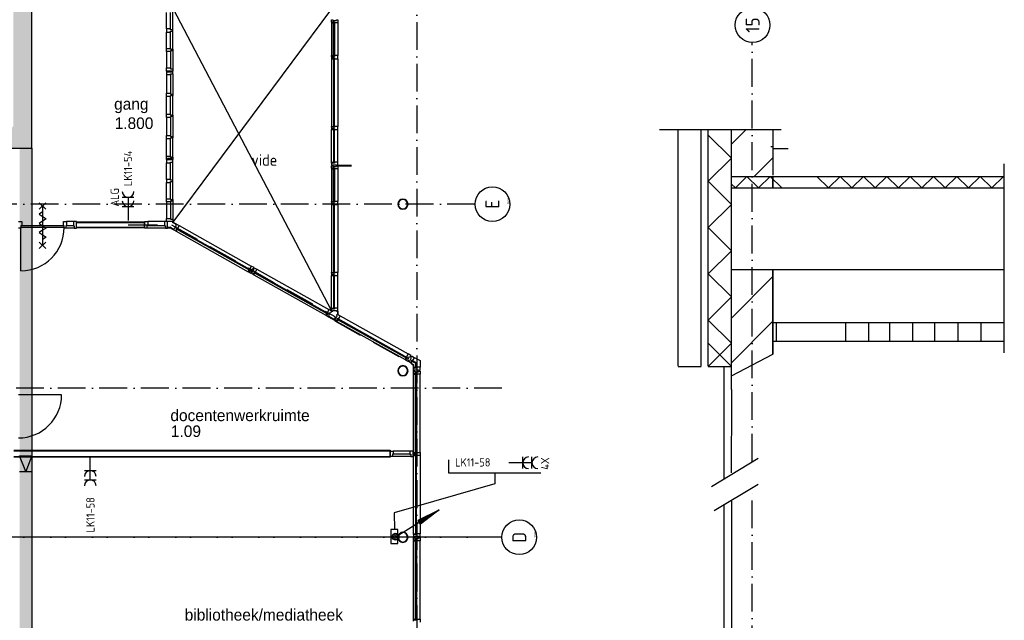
# Model space of a CAD drawing. Header units: millimetres. Extents: x 84333 to 241285, y -2244 to 84291.
# Tile 54 of 74: x 181735 to 203015, y 25382 to 38363. Entities that reach past the tile are written whole.
import ezdxf
from ezdxf.enums import TextEntityAlignment as Align

# ---------------------------------------------------------------- set-up
doc = ezdxf.new("R2010")
doc.units = ezdxf.units.MM
doc.header["$LTSCALE"] = 100
doc.linetypes.add('DASHDOT', pattern=[9, 6, -1.5, 0, -1.5])
doc.linetypes.add('HIDDEN', pattern=[9.525, 6.35, -3.175])
doc.layers.get('0').update_dxf_attribs({"linetype": 'CONTINUOUS'})
for name, color, linetype in [('AFDELING', 4, 'CONTINUOUS'), ('AL$1----_TEKST', 7, 'CONTINUOUS'), ('AL$2----_STEMPEL', 7, 'CONTINUOUS'), ('AL$7----_STRAMIEN', 1, 'DASHDOT'), ('AL22----_BINNENWAND', 7, 'CONTINUOUS'), ('AL23----_VLOEREN', 4, 'CONTINUOUS'), ('AL28----_KONSTRUKTIE', 3, 'CONTINUOUS'), ('AL31----_BUITENKOZ', 7, 'CONTINUOUS'), ('AL32----_BINNENKOZ', 7, 'CONTINUOUS'), ('AL32----_DRAAIR', 7, 'CONTINUOUS'), ('AL32----_DRAAIRICHTING', 1, 'CONTINUOUS'), ('AL65----_BEVEILIGING', 7, 'CONTINUOUS'), ('ALN-----_BLOCKNAAM', 2, 'CONTINUOUS'), ('ALXA0-CONTOUR', 1, 'CONTINUOUS'), ('ALXOU---_GLAS', 7, 'CONTINUOUS'), ('BL$4----', 7, 'CONTINUOUS'), ('BOUW', 8, 'CONTINUOUS'), ('EA61303-_ARCEER', 1, 'CONTINUOUS'), ('EB62203-_ATTRIB', 2, 'CONTINUOUS'), ('EL6126--_PVR', 3, 'CONTINUOUS'), ('EL61303-_WANDGOOT', 3, 'CONTINUOUS'), ('EL62203-_KRACHT-WCD230', 3, 'CONTINUOUS'), ('EL6441--_DATACOM', 3, 'CONTINUOUS'), ('KABELGGOOT1', 8, 'CONTINUOUS'), ('MV-BINNENWANDEN', 1, 'CONTINUOUS')]:
    doc.layers.add(name, color=color, linetype=linetype)
doc.styles.add('1_8', font='ISO', dxfattribs={"height": 1.8})
doc.styles.add('2_0', font='iso', dxfattribs={"height": 200})
doc.styles.add('BURO-025', font='BUROFONT.shx', dxfattribs={"height": 250})
doc.styles.add('NORATT', font='isocp.shx')
doc.styles.get("Standard").update_dxf_attribs({"font": 'iso.shx'})
doc.styles.add('TECHNIC', font='technic_.ttf')
pattern_1 = [(8e-14, (39793.956, 199192.7), (31.75, 63.5), [0, -63.5])]

# ---------------------------------------------------------------- blocks, each defined once
blk = doc.blocks.new('ES3W2A')
for p, q in [((1.25, 2), (-1.25, 2)), ((1.25, 0), (-1.25, 0)), ((0, 2), (0, -3))]:
    blk.add_line(p, q)
for centre in [(0, 3.25), (0, 1.25)]:
    blk.add_arc(centre, 1.25, 180, 0)
at = {"style": '1_8'}
for tag, flags, p in [('VERMOGEN', 9, (-2.5, 5)), ('GROEP', 8, (0, 5)), ('SCHAK', 8, (2.5, 5)), ('GELIJK', 9, (5, 5)), ('TAL', 8, (2.5, 5)), ('KAST', 9, (7, 5))]:
    blk.add_attdef(tag, text='', height=1.8, rotation=90, dxfattribs=dict(at, flags=flags)).set_placement(p, align=Align.MIDDLE_CENTER)
at = {"style": '1_8', "width": 0.7, "flags": 8}
blk.add_attdef('DOEL', text='', height=1.8, rotation=90, dxfattribs=at).set_placement((-2.5, 5), align=Align.MIDDLE_LEFT)
at = {"style": '1_8', "flags": 9}
blk.add_attdef('M_CODE', text='', height=1.8, dxfattribs=at).set_placement((0, 0), align=Align.MIDDLE_CENTER)
blk = doc.blocks.new('EH100005')
blk.add_lwpolyline([(-1, -0.5), (0, -0.5), (0, 0.5), (-1, 0.5)])
at = {"style": '2_0', "flags": 9}
blk.add_attdef('HULPSTUK', text='', height=0.5, dxfattribs=at).set_placement((0, 0), align=Align.MIDDLE)
blk = doc.blocks.new('ES111201')
at = {"color": 0}
for p, q in [((0.38, 0.65), (5.5, 9.53)), ((0.73, 0.15), (-0.73, 0.15)), ((0.6, 0.45), (-0.6, 0.45)), ((0.73, -0.15), (-0.73, -0.15)), ((0.6, -0.45), (-0.6, -0.45))]:
    blk.add_line(p, q, dxfattribs=at)
for points in [[(2.57, 5.45), (5.5, 9.53), (3.43, 4.95)], [(3.22, 5.07), (4.63, 8.01), (2.78, 5.32)]]:
    blk.add_lwpolyline(points, close=True, dxfattribs=at)
blk.add_circle((0, 0), 0.75, dxfattribs=at)
blk = doc.blocks.new('1010')
at = {"layer": 'AL$7----_STRAMIEN', "color": 7, "linetype": 'Continuous'}
blk.add_circle((0, 750), 750, dxfattribs=at)
at = {"layer": 'AL$7----_STRAMIEN', "color": 3, "linetype": 'Continuous'}
blk.add_attdef('STR-NAAM', text='', height=600, rotation=360, dxfattribs=at).set_placement((0, 750), align=Align.MIDDLE)
at = {"layer": 'ALN-----_BLOCKNAAM', "linetype": 'Continuous'}
blk.add_text('1010', height=100, dxfattribs=at).set_placement((0, 0))
blk = doc.blocks.new('1011')
at = {"layer": 'AL$7----_STRAMIEN', "color": 7, "linetype": 'Continuous'}
blk.add_circle((-750, 0), 750, dxfattribs=at)
at = {"layer": 'AL$7----_STRAMIEN', "color": 3, "linetype": 'Continuous'}
blk.add_attdef('STR-NAAM', text='', height=600, rotation=360, dxfattribs=at).set_placement((-750, 0), align=Align.MIDDLE)
at = {"layer": 'ALN-----_BLOCKNAAM', "linetype": 'Continuous'}
blk.add_text('1011', height=100, dxfattribs=at).set_placement((0, 0))
blk = doc.blocks.new('A$C13e6995e')
at = {"layer": 'KABELGGOOT1'}
h = blk.add_hatch(dxfattribs=at)
h.set_pattern_fill('DOTS', color=256, scale=40, style=0)
h.set_pattern_definition(pattern_1)
h.paths.add_polyline_path([(97665, 44809), (97740, 44884), (100013, 44884), (100013, 45284), (97739, 45284), (97665, 45359), (97665, 53930), (97739, 54005), (106079, 54005), (106154, 53930), (106154, 49547), (106079, 49472), (104732, 49472), (104732, 49072), (106554, 49072), (106555, 54406), (97265, 54406), (97265, 38306), (97196, 38231), (93788, 38231), (93788, 37831), (97665, 37831)])
h = blk.add_hatch(dxfattribs=at)
h.set_pattern_fill('DOTS', color=256, scale=40, style=0)
h.set_pattern_definition(pattern_1)
h.paths.add_polyline_path([(97665, 37840), (97403, 37840), (97403, 37831), (97665, 37831)])
h = blk.add_hatch(dxfattribs=at)
h.set_pattern_fill('DOTS', color=256, scale=40, style=0)
h.set_pattern_definition(pattern_1)
h.paths.add_polyline_path([(97665, 37824), (97403, 37828), (97403, 18541), (97665, 18541)])
at = {"layer": 'AL$2----_STEMPEL', "color": 8}
for p, q in [((100704, 36246), (100704, 36226)), ((100788, 36180), (100704, 36226)), ((100714, 36246), (100714, 36232)), ((100792, 36188), (100714, 36232)), ((100600, 36121), (100648, 36121)), ((100600, 36111), (100645, 36111)), ((100725, 36067), (100645, 36111)), ((100729, 36076), (100648, 36121)), ((104268, 34305), (104268, 34240)), ((104280, 34305), (104280, 34233)), ((104078, 34187), (104217, 34109)), ((104083, 34198), (104223, 34120))]:
    blk.add_line(p, q, dxfattribs=at)
at = {"layer": 'AL$7----_STRAMIEN', "color": 1}
for p, q in [((105985, 79257), (105985, 9360)), ((113233, 31057), (113233, 40125)), ((107244, 36620), (95405, 36620)), ((107824, 32645), (85885, 32645)), ((113233, 17016), (113233, 30491)), ((107244, 29420), (85885, 29420)), ((107824, 29420), (85885, 29420))]:
    blk.add_line(p, q, dxfattribs=at)
at = {"layer": 'AL22----_BINNENWAND', "color": 8}
for p, q in [((98630, 36236), (100102, 36236)), ((98630, 36111), (98630, 36236)), ((100102, 36236), (100102, 36111)), ((100102, 36111), (98630, 36111)), ((97272, 31301), (105407, 31301)), ((105407, 31301), (105407, 31151)), ((105407, 31151), (97272, 31151))]:
    blk.add_line(p, q, dxfattribs=at)
at = {"layer": 'AL22----_BINNENWAND', "color": 8, "linetype": 'Continuous'}
for p, q in [((98630, 36221), (100102, 36221)), ((98630, 36126), (100102, 36126)), ((97272, 31286), (105407, 31286)), ((97272, 31166), (105407, 31166))]:
    blk.add_line(p, q, dxfattribs=at)
at = {"layer": 'AL23----_VLOEREN', "color": 8}
for p, q in [((104141, 40840), (100714, 36232)), ((100720, 40840), (104141, 34313))]:
    blk.add_line(p, q, dxfattribs=at)
at = {"layer": 'AL28----_KONSTRUKTIE', "color": 8}
for centre, radius, start, end in [((105685, 36620), 110, 0, 180), ((105685, 36620), 110, 180, 0), ((105685, 36620), 102, 0, 180), ((105685, 36620), 102, 180, 0), ((105685, 33020), 110, 0, 180), ((105685, 33020), 110, 180, 0), ((105685, 33020), 102, 0, 180), ((105685, 33020), 102, 180, 0), ((105685, 29420), 110, 0, 180), ((105685, 29420), 110, 180, 0), ((105685, 29420), 102, 0, 180), ((105685, 29420), 102, 180, 0)]:
    blk.add_arc(centre, radius, start, end, dxfattribs=at)
at = {"layer": 'AL31----_BUITENKOZ', "color": 8}
for p, q in [((104141, 40555), (104141, 40605)), ((104141, 40605), (104170, 40605)), ((104179, 40555), (104141, 40555)), ((104141, 40555), (104141, 40538)), ((104208, 40555), (104141, 40555)), ((104141, 40538), (104141, 39832)), ((104141, 40538), (104179, 40538)), ((104170, 40605), (104170, 40591)), ((104170, 40591), (104250, 40591)), ((104179, 40538), (104179, 40555)), ((104208, 40555), (104179, 40555)), ((104179, 40555), (104179, 40538)), ((104179, 40538), (104183, 40538)), ((104183, 40538), (104183, 40551)), ((104183, 40551), (104204, 40551)), ((104204, 40551), (104204, 40538)), ((104204, 40538), (104208, 40538)), ((104208, 40538), (104208, 40555)), ((104208, 40538), (104208, 40555)), ((104280, 40538), (104208, 40538)), ((104250, 40591), (104250, 40605)), ((104250, 40605), (104280, 40605)), ((104280, 40605), (104280, 40538)), ((104280, 40538), (104280, 39832)), ((104141, 39815), (104141, 39832)), ((104141, 39832), (104179, 39832)), ((104141, 39815), (104141, 39782)), ((104208, 39815), (104141, 39815)), ((104179, 39815), (104141, 39815)), ((104179, 39832), (104179, 39815)), ((104179, 39832), (104183, 39832)), ((104179, 39815), (104179, 39832)), ((104208, 39815), (104179, 39815)), ((104183, 39832), (104183, 39819)), ((104183, 39819), (104204, 39819)), ((104204, 39819), (104204, 39832)), ((104204, 39832), (104208, 39832)), ((104280, 39832), (104208, 39832)), ((104208, 39832), (104208, 39815)), ((104208, 39832), (104208, 39815)), ((104280, 39765), (104280, 39832)), ((104141, 39782), (104179, 39782)), ((104179, 39782), (104141, 39782)), ((104141, 39782), (104141, 39765)), ((104141, 39765), (104141, 38300)), ((104141, 39765), (104179, 39765)), ((104179, 39782), (104208, 39782)), ((104179, 39765), (104179, 39782)), ((104208, 39782), (104179, 39782)), ((104179, 39782), (104179, 39765)), ((104179, 39765), (104183, 39765)), ((104183, 39765), (104183, 39778)), ((104183, 39778), (104204, 39778)), ((104204, 39778), (104204, 39765)), ((104204, 39765), (104208, 39765)), ((104208, 39782), (104208, 39765)), ((104208, 39765), (104208, 39782)), ((104208, 39765), (104250, 39765)), ((104250, 39765), (104280, 39765)), ((104280, 39765), (104280, 38300)), ((104141, 38283), (104141, 38300)), ((104141, 38300), (104179, 38300)), ((104141, 38283), (104141, 38250)), ((104208, 38283), (104141, 38283)), ((104179, 38283), (104141, 38283)), ((104141, 38250), (104179, 38250)), ((104179, 38250), (104141, 38250)), ((104141, 38250), (104141, 38233)), ((104141, 37527), (104141, 38233)), ((104141, 38233), (104179, 38233)), ((104179, 38300), (104179, 38283)), ((104179, 38300), (104183, 38300)), ((104179, 38283), (104179, 38300)), ((104208, 38283), (104179, 38283)), ((104179, 38250), (104208, 38250)), ((104179, 38233), (104179, 38250)), ((104208, 38250), (104179, 38250)), ((104179, 38250), (104179, 38233)), ((104179, 38233), (104183, 38233)), ((104183, 38300), (104183, 38287)), ((104183, 38287), (104204, 38287)), ((104183, 38233), (104183, 38246)), ((104183, 38246), (104204, 38246)), ((104204, 38287), (104204, 38300)), ((104204, 38300), (104208, 38300)), ((104204, 38246), (104204, 38233)), ((104204, 38233), (104208, 38233)), ((104280, 38300), (104208, 38300)), ((104208, 38300), (104208, 38283)), ((104208, 38300), (104208, 38283)), ((104208, 38250), (104208, 38233)), ((104208, 38233), (104208, 38250)), ((104208, 38233), (104250, 38233)), ((104250, 38233), (104280, 38233)), ((104280, 38233), (104280, 38300)), ((104280, 37527), (104280, 38233)), ((104141, 37510), (104141, 37527)), ((104141, 37527), (104179, 37527)), ((104179, 37510), (104141, 37510)), ((104208, 37510), (104141, 37510)), ((104141, 37510), (104141, 37460)), ((104141, 37460), (104170, 37460)), ((104170, 37460), (104170, 37474)), ((104170, 37474), (104250, 37474)), ((104179, 37527), (104179, 37510)), ((104179, 37527), (104183, 37527)), ((104179, 37510), (104179, 37527)), ((104208, 37510), (104179, 37510)), ((104183, 37527), (104183, 37514)), ((104183, 37514), (104204, 37514)), ((104204, 37514), (104204, 37527)), ((104204, 37527), (104208, 37527)), ((104208, 37527), (104208, 37510)), ((104280, 37527), (104208, 37527)), ((104208, 37527), (104208, 37510)), ((104250, 37474), (104250, 37460)), ((104250, 37460), (104280, 37460)), ((104280, 37460), (104280, 37527)), ((104141, 37400), (104141, 37450)), ((104141, 37450), (104170, 37450)), ((104179, 37400), (104141, 37400)), ((104141, 37400), (104141, 37383)), ((104208, 37400), (104141, 37400)), ((104141, 37383), (104141, 36677)), ((104141, 37383), (104179, 37383)), ((104170, 37450), (104170, 37436)), ((104170, 37436), (104250, 37436)), ((104179, 37383), (104179, 37400)), ((104208, 37400), (104179, 37400)), ((104179, 37400), (104179, 37383)), ((104179, 37383), (104183, 37383)), ((104183, 37383), (104183, 37396)), ((104183, 37396), (104204, 37396)), ((104204, 37396), (104204, 37383)), ((104204, 37383), (104208, 37383)), ((104208, 37383), (104208, 37400)), ((104208, 37383), (104208, 37400)), ((104280, 37383), (104208, 37383)), ((104250, 37436), (104250, 37450)), ((104250, 37450), (104280, 37450)), ((104280, 37450), (104280, 37383)), ((104280, 37383), (104280, 36677)), ((104141, 36660), (104141, 36677)), ((104141, 36677), (104179, 36677)), ((104141, 36660), (104141, 36627)), ((104208, 36660), (104141, 36660)), ((104179, 36660), (104141, 36660)), ((104141, 36627), (104179, 36627)), ((104179, 36627), (104141, 36627)), ((104141, 36627), (104141, 36610)), ((104141, 36610), (104141, 35145)), ((104141, 36610), (104179, 36610)), ((104179, 36677), (104179, 36660)), ((104179, 36677), (104183, 36677)), ((104179, 36660), (104179, 36677)), ((104208, 36660), (104179, 36660)), ((104179, 36627), (104208, 36627)), ((104179, 36610), (104179, 36627)), ((104208, 36627), (104179, 36627)), ((104179, 36627), (104179, 36610)), ((104179, 36610), (104183, 36610)), ((104183, 36677), (104183, 36664)), ((104183, 36664), (104204, 36664)), ((104183, 36610), (104183, 36623)), ((104183, 36623), (104204, 36623)), ((104204, 36664), (104204, 36677)), ((104204, 36677), (104208, 36677)), ((104204, 36623), (104204, 36610)), ((104204, 36610), (104208, 36610)), ((104280, 36677), (104208, 36677)), ((104208, 36677), (104208, 36660)), ((104208, 36677), (104208, 36660)), ((104208, 36627), (104208, 36610)), ((104208, 36610), (104208, 36627)), ((104208, 36610), (104250, 36610)), ((104250, 36610), (104280, 36610)), ((104280, 36610), (104280, 36677)), ((104280, 36610), (104280, 35145)), ((100778, 36163), (100792, 36188)), ((100792, 36188), (100851, 36156)), ((100725, 36067), (100739, 36093)), ((100768, 36043), (100725, 36067)), ((100739, 36093), (100751, 36086)), ((100751, 36086), (100790, 36156)), ((100801, 36101), (100768, 36043)), ((100787, 36076), (100768, 36043)), ((100768, 36043), (100783, 36034)), ((100790, 36156), (100778, 36163)), ((100783, 36034), (100802, 36067)), ((100783, 36034), (102340, 35161)), ((100801, 36101), (100787, 36076)), ((100802, 36067), (100787, 36076)), ((100787, 36076), (100802, 36067)), ((100792, 36077), (100802, 36096)), ((100792, 36077), (100802, 36096)), ((102372, 35191), (100792, 36077)), ((100804, 36071), (100792, 36077)), ((100816, 36093), (100801, 36101)), ((100816, 36093), (100801, 36101)), ((100802, 36096), (102383, 35210)), ((100802, 36096), (100814, 36089)), ((100802, 36067), (100804, 36071)), ((100814, 36089), (100816, 36093)), ((100851, 36156), (100816, 36093)), ((100851, 36156), (102408, 35282)), ((102340, 35161), (102359, 35194)), ((102355, 35153), (102340, 35161)), ((102388, 35211), (102355, 35153)), ((102374, 35186), (102355, 35153)), ((102355, 35153), (102399, 35128)), ((102359, 35194), (102361, 35198)), ((102359, 35194), (102374, 35186)), ((102374, 35186), (102359, 35194)), ((102361, 35198), (102372, 35191)), ((102371, 35216), (102373, 35219)), ((102383, 35210), (102371, 35216)), ((102383, 35210), (102372, 35191)), ((102372, 35191), (102383, 35210)), ((102408, 35282), (102373, 35219)), ((102373, 35219), (102388, 35211)), ((102373, 35219), (102388, 35211)), ((102388, 35211), (102374, 35186)), ((102399, 35128), (102413, 35154)), ((102401, 35161), (102440, 35231)), ((102413, 35154), (102401, 35161)), ((102403, 35126), (102418, 35152)), ((102447, 35101), (102403, 35126)), ((102467, 35250), (102408, 35282)), ((102418, 35152), (102430, 35145)), ((102430, 35145), (102469, 35215)), ((102440, 35231), (102452, 35224)), ((102480, 35160), (102447, 35101)), ((102465, 35135), (102447, 35101)), ((102452, 35224), (102467, 35250)), ((102457, 35221), (102471, 35247)), ((102469, 35215), (102457, 35221)), ((102462, 35093), (102480, 35126)), ((102480, 35160), (102465, 35135)), ((102480, 35126), (102465, 35135)), ((102465, 35135), (102480, 35126)), ((102471, 35247), (102530, 35214)), ((102471, 35136), (102481, 35154)), ((102471, 35136), (102481, 35154)), ((104051, 34250), (102471, 35136)), ((102482, 35130), (102471, 35136)), ((102494, 35152), (102480, 35160)), ((102494, 35152), (102480, 35160)), ((102480, 35126), (102482, 35130)), ((102481, 35154), (104061, 34268)), ((102481, 35154), (102492, 35148)), ((102492, 35148), (102494, 35152)), ((102530, 35214), (102494, 35152)), ((102530, 35214), (104087, 34341)), ((104141, 35128), (104141, 35145)), ((104141, 35145), (104179, 35145)), ((104141, 35128), (104141, 35095)), ((104208, 35128), (104141, 35128)), ((104179, 35128), (104141, 35128)), ((104179, 35145), (104179, 35128)), ((104179, 35145), (104183, 35145)), ((104179, 35128), (104179, 35145)), ((104208, 35128), (104179, 35128)), ((104183, 35145), (104183, 35132)), ((104183, 35132), (104204, 35132)), ((104204, 35132), (104204, 35145)), ((104204, 35145), (104208, 35145)), ((104280, 35145), (104208, 35145)), ((104208, 35145), (104208, 35128)), ((104208, 35145), (104208, 35128)), ((104280, 35078), (104280, 35145)), ((102447, 35101), (102462, 35093)), ((102462, 35093), (104019, 34220)), ((104141, 35095), (104179, 35095)), ((104179, 35095), (104141, 35095)), ((104141, 35095), (104141, 35078)), ((104141, 34372), (104141, 35078)), ((104141, 35078), (104179, 35078)), ((104179, 35095), (104208, 35095)), ((104179, 35078), (104179, 35095)), ((104208, 35095), (104179, 35095)), ((104179, 35095), (104179, 35078)), ((104179, 35078), (104183, 35078)), ((104183, 35078), (104183, 35091)), ((104183, 35091), (104204, 35091)), ((104204, 35091), (104204, 35078)), ((104204, 35078), (104208, 35078)), ((104208, 35095), (104208, 35078)), ((104208, 35078), (104208, 35095)), ((104208, 35078), (104250, 35078)), ((104250, 35078), (104280, 35078)), ((104280, 34372), (104280, 35078)), ((104067, 34270), (104034, 34212)), ((104050, 34275), (104052, 34278)), ((104061, 34268), (104050, 34275)), ((104061, 34268), (104051, 34250)), ((104051, 34250), (104061, 34268)), ((104087, 34341), (104052, 34278)), ((104052, 34278), (104067, 34270)), ((104052, 34278), (104067, 34270)), ((104067, 34270), (104052, 34245)), ((104080, 34220), (104119, 34289)), ((104145, 34308), (104087, 34341)), ((104119, 34289), (104131, 34283)), ((104131, 34283), (104145, 34308)), ((104141, 34355), (104141, 34372)), ((104141, 34372), (104179, 34372)), ((104179, 34355), (104141, 34355)), ((104208, 34355), (104141, 34355)), ((104141, 34355), (104141, 34305)), ((104141, 34305), (104170, 34305)), ((104170, 34305), (104170, 34319)), ((104170, 34319), (104250, 34319)), ((104179, 34372), (104179, 34355)), ((104179, 34372), (104183, 34372)), ((104179, 34355), (104179, 34372)), ((104208, 34355), (104179, 34355)), ((104183, 34372), (104183, 34359)), ((104183, 34359), (104204, 34359)), ((104204, 34359), (104204, 34372)), ((104204, 34372), (104208, 34372)), ((104208, 34372), (104208, 34355)), ((104280, 34372), (104208, 34372)), ((104208, 34372), (104208, 34355)), ((104250, 34319), (104250, 34305)), ((104250, 34305), (104280, 34305)), ((104280, 34305), (104280, 34372)), ((104019, 34220), (104038, 34253)), ((104034, 34212), (104019, 34220)), ((104052, 34245), (104034, 34212)), ((104034, 34212), (104077, 34187)), ((104038, 34253), (104040, 34256)), ((104038, 34253), (104052, 34245)), ((104052, 34245), (104038, 34253)), ((104040, 34256), (104051, 34250)), ((104077, 34187), (104092, 34213)), ((104092, 34213), (104080, 34220)), ((104199, 34119), (104214, 34145)), ((104243, 34095), (104199, 34119)), ((104214, 34145), (104226, 34138)), ((104226, 34138), (104265, 34208)), ((104276, 34153), (104243, 34095)), ((104261, 34128), (104243, 34095)), ((104243, 34095), (104258, 34086)), ((104253, 34215), (104267, 34240)), ((104265, 34208), (104253, 34215)), ((104258, 34086), (104276, 34120)), ((104258, 34086), (105731, 33260)), ((104276, 34153), (104261, 34128)), ((104276, 34120), (104261, 34128)), ((104261, 34128), (104276, 34120)), ((104267, 34240), (104326, 34208)), ((104267, 34129), (104277, 34148)), ((104267, 34129), (104277, 34148)), ((105763, 33291), (104267, 34129)), ((104278, 34123), (104267, 34129)), ((104290, 34145), (104276, 34153)), ((104290, 34145), (104276, 34153)), ((104276, 34120), (104278, 34123)), ((104277, 34148), (105773, 33309)), ((104277, 34148), (104288, 34141)), ((104288, 34141), (104290, 34145)), ((104326, 34208), (104290, 34145)), ((104326, 34208), (105799, 33382)), ((105731, 33260), (105749, 33294)), ((105745, 33252), (105731, 33260)), ((105778, 33311), (105745, 33252)), ((105764, 33285), (105745, 33252)), ((105745, 33252), (105789, 33228)), ((105749, 33294), (105751, 33297)), ((105749, 33294), (105764, 33285)), ((105764, 33285), (105749, 33294)), ((105751, 33297), (105763, 33291)), ((105761, 33315), (105763, 33319)), ((105773, 33309), (105761, 33315)), ((105799, 33382), (105763, 33319)), ((105763, 33319), (105778, 33311)), ((105763, 33319), (105778, 33311)), ((105773, 33309), (105763, 33291)), ((105763, 33291), (105773, 33309)), ((105778, 33311), (105764, 33285)), ((105789, 33228), (105804, 33253)), ((105791, 33260), (105830, 33330)), ((105804, 33253), (105791, 33260)), ((105857, 33349), (105799, 33382)), ((105805, 33218), (105819, 33244)), ((105849, 33193), (105805, 33218)), ((105819, 33244), (105832, 33237)), ((105830, 33330), (105843, 33323)), ((105832, 33237), (105870, 33307)), ((105843, 33323), (105857, 33349)), ((105881, 33252), (105849, 33193)), ((105867, 33227), (105849, 33193)), ((105858, 33313), (105872, 33339)), ((105870, 33307), (105858, 33313)), ((105864, 33185), (105882, 33218)), ((105881, 33252), (105867, 33227)), ((105882, 33218), (105867, 33227)), ((105867, 33227), (105882, 33218)), ((105872, 33339), (105931, 33307)), ((105873, 33228), (105883, 33247)), ((105884, 33222), (105873, 33228)), ((105896, 33244), (105881, 33252)), ((105896, 33244), (105881, 33252)), ((105882, 33218), (105884, 33222)), ((105883, 33247), (105894, 33240)), ((105894, 33240), (105896, 33244)), ((105931, 33307), (105896, 33244)), ((105931, 33307), (106055, 33238)), ((106055, 33238), (106055, 33096)), ((105849, 33193), (105864, 33185)), ((105864, 33185), (105916, 33156)), ((105916, 33156), (105916, 33096)), ((105916, 33079), (105916, 33096)), ((105916, 33096), (105954, 33096)), ((105954, 33079), (105916, 33079)), ((105983, 33079), (105916, 33079)), ((105916, 33079), (105916, 33029)), ((105916, 33029), (105945, 33029)), ((105916, 32961), (105916, 33011)), ((105916, 33011), (105945, 33011)), ((105945, 33029), (105945, 33043)), ((105945, 33043), (106025, 33043)), ((105945, 33011), (105945, 32997)), ((105945, 32997), (106025, 32997)), ((105954, 33096), (105954, 33079)), ((105954, 33096), (105958, 33096)), ((105954, 33079), (105954, 33096)), ((105983, 33079), (105954, 33079)), ((105958, 33096), (105958, 33083)), ((105958, 33083), (105979, 33083)), ((105979, 33083), (105979, 33096)), ((105979, 33096), (105983, 33096)), ((105983, 33096), (105983, 33079)), ((106055, 33096), (105983, 33096)), ((105983, 33096), (105983, 33079)), ((106025, 33043), (106025, 33029)), ((106025, 33029), (106055, 33029)), ((106025, 32997), (106025, 33011)), ((106025, 33011), (106055, 33011)), ((106055, 33029), (106055, 33096)), ((106055, 33011), (106055, 32944)), ((105954, 32961), (105916, 32961)), ((105916, 32961), (105916, 32944)), ((105983, 32961), (105916, 32961)), ((105916, 31254), (105916, 32944)), ((105916, 32944), (105954, 32944)), ((105954, 32944), (105954, 32961)), ((105983, 32961), (105954, 32961)), ((105954, 32961), (105954, 32944)), ((105954, 32944), (105958, 32944)), ((105958, 32944), (105958, 32957)), ((105958, 32957), (105979, 32957)), ((105979, 32957), (105979, 32944)), ((105979, 32944), (105983, 32944)), ((105983, 32944), (105983, 32961)), ((105983, 32944), (105983, 32961)), ((106055, 32944), (105983, 32944)), ((106055, 31254), (106055, 32944)), ((105916, 31237), (105916, 31254)), ((105916, 31254), (105954, 31254)), ((105916, 31204), (105916, 31237)), ((105916, 31237), (105983, 31237)), ((105954, 31237), (105916, 31237)), ((105954, 31204), (105916, 31204)), ((105916, 31204), (105916, 31187)), ((105983, 31204), (105916, 31204)), ((105916, 29496), (105916, 31187)), ((105916, 31187), (105954, 31187)), ((105954, 31254), (105958, 31254)), ((105954, 31237), (105954, 31254)), ((105954, 31254), (105954, 31237)), ((105983, 31237), (105954, 31237)), ((105983, 31204), (105954, 31204)), ((105954, 31204), (105954, 31187)), ((105954, 31187), (105954, 31204)), ((105954, 31187), (105958, 31187)), ((105958, 31254), (105958, 31241)), ((105958, 31241), (105979, 31241)), ((105958, 31187), (105958, 31200)), ((105958, 31200), (105979, 31200)), ((105979, 31241), (105979, 31254)), ((105979, 31254), (105983, 31254)), ((105979, 31200), (105979, 31187)), ((105979, 31187), (105983, 31187)), ((105983, 31237), (105983, 31254)), ((105983, 31254), (106055, 31254)), ((105983, 31254), (105983, 31237)), ((105983, 31187), (105983, 31204)), ((105983, 31187), (105983, 31204)), ((106055, 31187), (105983, 31187)), ((106055, 31254), (106055, 31187)), ((106055, 31187), (106055, 29496)), ((105916, 29479), (105916, 29496)), ((105916, 29496), (105954, 29496)), ((105954, 29479), (105916, 29479)), ((105983, 29479), (105916, 29479)), ((105916, 29479), (105916, 29429)), ((105916, 29429), (105945, 29429)), ((105916, 29361), (105916, 29411)), ((105916, 29411), (105945, 29411)), ((105945, 29429), (105945, 29443)), ((105945, 29443), (106025, 29443)), ((105945, 29411), (105945, 29397)), ((105945, 29397), (106025, 29397)), ((105954, 29496), (105954, 29479)), ((105954, 29496), (105958, 29496)), ((105954, 29479), (105954, 29496)), ((105983, 29479), (105954, 29479)), ((105958, 29496), (105958, 29483)), ((105958, 29483), (105979, 29483)), ((105979, 29483), (105979, 29496)), ((105979, 29496), (105983, 29496)), ((105983, 29496), (105983, 29479)), ((105983, 29496), (105983, 29479)), ((106055, 29496), (105983, 29496)), ((106025, 29443), (106025, 29429)), ((106025, 29429), (106055, 29429)), ((106025, 29397), (106025, 29411)), ((106025, 29411), (106055, 29411)), ((106055, 29429), (106055, 29496)), ((106055, 29411), (106055, 29344)), ((105954, 29361), (105916, 29361)), ((105916, 29361), (105916, 29344)), ((105983, 29361), (105916, 29361)), ((105916, 27654), (105916, 29344)), ((105916, 29344), (105954, 29344)), ((105954, 29344), (105954, 29361)), ((105983, 29361), (105954, 29361)), ((105954, 29361), (105954, 29344)), ((105954, 29344), (105958, 29344)), ((105958, 29344), (105958, 29357)), ((105958, 29357), (105979, 29357)), ((105979, 29357), (105979, 29344)), ((105979, 29344), (105983, 29344)), ((105983, 29344), (105983, 29361)), ((105983, 29344), (105983, 29361)), ((106055, 29344), (105983, 29344)), ((106055, 27654), (106055, 29344)), ((105916, 27637), (105916, 27654)), ((105916, 27654), (105954, 27654)), ((105916, 27604), (105916, 27637)), ((105916, 27637), (105983, 27637)), ((105954, 27637), (105916, 27637)), ((105954, 27654), (105958, 27654)), ((105954, 27637), (105954, 27654)), ((105954, 27654), (105954, 27637)), ((105983, 27637), (105954, 27637)), ((105958, 27654), (105958, 27641)), ((105958, 27641), (105979, 27641)), ((105979, 27641), (105979, 27654)), ((105979, 27654), (105983, 27654)), ((105983, 27637), (105983, 27654)), ((105983, 27654), (106055, 27654)), ((105983, 27654), (105983, 27637)), ((106055, 27654), (106055, 27587))]:
    blk.add_line(p, q, dxfattribs=at)
at = {"layer": 'AL32----_BINNENKOZ', "color": 8}
for p, q in [((100575, 40408), (100575, 40763)), ((100663, 40408), (100663, 40763)), ((100714, 40391), (100714, 40780)), ((100663, 40408), (100575, 40408)), ((100575, 40408), (100575, 40341)), ((100575, 40341), (100663, 40341)), ((100575, 39987), (100575, 40341)), ((100663, 40391), (100663, 40408)), ((100714, 40391), (100663, 40391)), ((100663, 40341), (100663, 40358)), ((100663, 40358), (100714, 40358)), ((100663, 39987), (100663, 40341)), ((100714, 40358), (100714, 40391)), ((100714, 40358), (100714, 40391)), ((100714, 39970), (100714, 40358)), ((100575, 39920), (100575, 39987)), ((100575, 39987), (100663, 39987)), ((100663, 39920), (100575, 39920)), ((100575, 39920), (100575, 39565)), ((100663, 39987), (100663, 39970)), ((100663, 39970), (100714, 39970)), ((100714, 39937), (100663, 39937)), ((100663, 39937), (100663, 39920)), ((100663, 39920), (100663, 39565)), ((100714, 39970), (100714, 39937)), ((100714, 39970), (100714, 39937)), ((100714, 39937), (100714, 39548)), ((100575, 39498), (100575, 39565)), ((100575, 39565), (100663, 39565)), ((100598, 39498), (100575, 39498)), ((100597, 39488), (100575, 39488)), ((100575, 39488), (100575, 39421)), ((100575, 39421), (100575, 39017)), ((100575, 39421), (100663, 39421)), ((100597, 39472), (100597, 39488)), ((100689, 39472), (100597, 39472)), ((100690, 39498), (100598, 39498)), ((100598, 39498), (100598, 39498)), ((100663, 39565), (100663, 39548)), ((100663, 39548), (100714, 39548)), ((100663, 39421), (100663, 39438)), ((100663, 39438), (100714, 39438)), ((100663, 39421), (100663, 39017)), ((100714, 39488), (100689, 39488)), ((100689, 39488), (100689, 39472)), ((100714, 39498), (100690, 39498)), ((100690, 39498), (100690, 39498)), ((100714, 39548), (100714, 39498)), ((100714, 39438), (100714, 39488)), ((100714, 39438), (100714, 39000)), ((100575, 38950), (100575, 39017)), ((100575, 39017), (100663, 39017)), ((100575, 38563), (100575, 38950)), ((100575, 38563), (100575, 38950)), ((100663, 38950), (100575, 38950)), ((100663, 39017), (100663, 39000)), ((100663, 39000), (100714, 39000)), ((100714, 38967), (100663, 38967)), ((100663, 38967), (100663, 38950)), ((100663, 38563), (100663, 38950)), ((100714, 39000), (100714, 38967)), ((100714, 38546), (100714, 38967)), ((100575, 38496), (100575, 38563)), ((100575, 38563), (100663, 38563)), ((100663, 38563), (100663, 38546)), ((100663, 38546), (100714, 38546)), ((100714, 38546), (100714, 38513)), ((100575, 38496), (100575, 38101)), ((100663, 38496), (100575, 38496)), ((100575, 38496), (100575, 38101)), ((100714, 38513), (100663, 38513)), ((100663, 38513), (100663, 38496)), ((100663, 38496), (100663, 38101)), ((100714, 38513), (100714, 38084)), ((100575, 38034), (100575, 38101)), ((100575, 38101), (100663, 38101)), ((100663, 38101), (100663, 38084)), ((100575, 37656), (100575, 38034)), ((100663, 38034), (100575, 38034)), ((100575, 37656), (100575, 38034)), ((100663, 38084), (100714, 38084)), ((100714, 38051), (100663, 38051)), ((100663, 38051), (100663, 38034)), ((100663, 37656), (100663, 38034)), ((100714, 38084), (100714, 38051)), ((100714, 37639), (100714, 38051)), ((100575, 37589), (100575, 37656)), ((100575, 37656), (100663, 37656)), ((100597, 37589), (100575, 37589)), ((100597, 37579), (100575, 37579)), ((100575, 37579), (100575, 37512)), ((100575, 37157), (100575, 37512)), ((100575, 37512), (100663, 37512)), ((100689, 37605), (100597, 37605)), ((100597, 37605), (100597, 37589)), ((100689, 37579), (100597, 37579)), ((100597, 37579), (100597, 37579)), ((100663, 37656), (100663, 37639)), ((100663, 37639), (100714, 37639)), ((100663, 37512), (100663, 37529)), ((100663, 37529), (100714, 37529)), ((100663, 37157), (100663, 37512)), ((100689, 37589), (100689, 37605)), ((100714, 37589), (100689, 37589)), ((100714, 37579), (100689, 37579)), ((100689, 37579), (100689, 37579)), ((100714, 37639), (100714, 37589)), ((100714, 37529), (100714, 37579)), ((100714, 37140), (100714, 37529)), ((100663, 37157), (100575, 37157)), ((100575, 37157), (100575, 37090)), ((100575, 37090), (100663, 37090)), ((100575, 36735), (100575, 37090)), ((100663, 37140), (100663, 37157)), ((100714, 37140), (100663, 37140)), ((100663, 37090), (100663, 37107)), ((100663, 37107), (100714, 37107)), ((100663, 36735), (100663, 37090)), ((100714, 37107), (100714, 37140)), ((100714, 37107), (100714, 37140)), ((100714, 36718), (100714, 37107)), ((100575, 36668), (100575, 36735)), ((100575, 36735), (100663, 36735)), ((100663, 36668), (100575, 36668)), ((100575, 36668), (100575, 36313)), ((100663, 36735), (100663, 36718)), ((100663, 36718), (100714, 36718)), ((100714, 36685), (100663, 36685)), ((100663, 36685), (100663, 36668)), ((100663, 36668), (100663, 36313)), ((100714, 36718), (100714, 36685)), ((100714, 36718), (100714, 36685)), ((100714, 36685), (100714, 36296)), ((97379, 36243), (97446, 36243)), ((97446, 36243), (97446, 36155)), ((98346, 36155), (98346, 36243)), ((98346, 36243), (98413, 36243)), ((98413, 36243), (98413, 36155)), ((98563, 36243), (98413, 36243)), ((98630, 36243), (98563, 36243)), ((98563, 36243), (98563, 36155)), ((98630, 36104), (98630, 36243)), ((100102, 36104), (100102, 36243)), ((100102, 36243), (100169, 36243)), ((100169, 36243), (100169, 36155)), ((100533, 36243), (100169, 36243)), ((100600, 36243), (100533, 36243)), ((100533, 36243), (100533, 36155)), ((100575, 36246), (100575, 36313)), ((100575, 36313), (100663, 36313)), ((100598, 36246), (100575, 36246)), ((100690, 36246), (100598, 36246)), ((100598, 36246), (100598, 36246)), ((100600, 36104), (100600, 36243)), ((100663, 36313), (100663, 36296)), ((100663, 36296), (100714, 36296)), ((100714, 36246), (100690, 36246)), ((100690, 36246), (100690, 36246)), ((100714, 36296), (100714, 36246)), ((97429, 36104), (97379, 36104)), ((97446, 36155), (97429, 36155)), ((97429, 36155), (97429, 36104)), ((98363, 36155), (97429, 36155)), ((98363, 36115), (97429, 36115)), ((98363, 36155), (98346, 36155)), ((98363, 36104), (98363, 36155)), ((98396, 36104), (98363, 36104)), ((98396, 36104), (98363, 36104)), ((98413, 36155), (98396, 36155)), ((98396, 36155), (98396, 36104)), ((98580, 36104), (98396, 36104)), ((98563, 36155), (98413, 36155)), ((98563, 36155), (98580, 36155)), ((98580, 36155), (98580, 36104)), ((98580, 36104), (98630, 36104)), ((100152, 36104), (100102, 36104)), ((100169, 36155), (100152, 36155)), ((100152, 36155), (100152, 36104)), ((100550, 36104), (100152, 36104)), ((100533, 36155), (100169, 36155)), ((100533, 36155), (100550, 36155)), ((100550, 36155), (100550, 36104)), ((100550, 36104), (100600, 36104)), ((105407, 31169), (105407, 31283)), ((105407, 31283), (105474, 31283)), ((105474, 31283), (105474, 31220)), ((105837, 31283), (105474, 31283)), ((105904, 31283), (105837, 31283)), ((105837, 31283), (105837, 31220)), ((105904, 31169), (105904, 31283)), ((105457, 31169), (105407, 31169)), ((105474, 31220), (105457, 31220)), ((105457, 31220), (105457, 31169)), ((105854, 31169), (105457, 31169)), ((105837, 31220), (105474, 31220)), ((105837, 31220), (105854, 31220)), ((105854, 31220), (105854, 31169)), ((105854, 31169), (105904, 31169))]:
    blk.add_line(p, q, dxfattribs=at)
at = {"layer": 'AL32----_DRAAIR', "color": 8}
blk.add_line((98309, 32502), (97375, 32502), dxfattribs=at)
blk.add_arc((97375, 32502), 934, 270, 0, dxfattribs=at)
at = {"layer": 'AL32----_DRAAIRICHTING', "color": 8}
blk.add_line((97429, 35181), (97429, 36115), dxfattribs=at)
blk.add_arc((97429, 36115), 934, 270, 0, dxfattribs=at)
at = {"layer": 'AL65----_BEVEILIGING', "color": 8, "linetype": 'Continuous'}
for points in [[(97826, 36650), (97966, 36510)], [(97966, 36650), (97826, 36510)], [(97896, 36455), (97821, 36405), (97971, 36305), (97896, 36255)], [(97896, 36580), (97896, 35730)], [(97896, 36255), (97821, 36205), (97971, 36105), (97896, 36055)], [(97896, 36055), (97821, 36005), (97971, 35905), (97896, 35855)], [(97826, 35800), (97966, 35660)], [(97966, 35800), (97826, 35660)]]:
    blk.add_lwpolyline(points, dxfattribs=at)
at = {"layer": 'ALXA0-CONTOUR', "color": 8, "linetype": 'HIDDEN'}
for p, q in [((99744, 36173), (100682, 36173)), ((100682, 36173), (104210, 34195)), ((104210, 34195), (104210, 34101)), ((104210, 34101), (105906, 33150)), ((105906, 33150), (105906, 32480))]:
    blk.add_line(p, q, dxfattribs=at)
at = {"layer": 'ALXOU---_GLAS', "color": 8}
for p, q in [((104183, 39819), (104183, 40551)), ((104183, 40551), (104204, 40551)), ((104204, 40551), (104204, 39819)), ((104204, 39819), (104183, 39819)), ((104204, 39778), (104183, 39778)), ((104183, 39778), (104183, 38287)), ((104204, 38287), (104204, 39778)), ((104183, 38287), (104204, 38287)), ((104204, 38246), (104183, 38246)), ((104183, 38246), (104183, 37514)), ((104204, 37514), (104204, 38246)), ((104183, 37514), (104204, 37514)), ((104183, 36664), (104183, 37396)), ((104183, 37396), (104204, 37396)), ((104204, 37396), (104204, 36664)), ((104204, 36664), (104183, 36664)), ((104204, 36623), (104183, 36623)), ((104183, 36623), (104183, 35132)), ((104204, 35132), (104204, 36623)), ((104183, 35132), (104204, 35132)), ((104204, 35091), (104183, 35091)), ((104183, 35091), (104183, 34359)), ((104204, 34359), (104204, 35091)), ((104183, 34359), (104204, 34359)), ((105873, 33228), (105883, 33247)), ((105958, 33181), (105873, 33228)), ((105883, 33247), (105979, 33193)), ((105979, 33193), (105958, 33181)), ((105979, 33193), (105958, 33181)), ((105958, 33181), (105958, 33083)), ((105958, 33083), (105979, 33083)), ((105979, 33083), (105979, 33193)), ((105958, 31241), (105958, 32957)), ((105958, 32957), (105979, 32957)), ((105979, 32957), (105979, 31241)), ((105979, 31241), (105958, 31241)), ((105979, 31200), (105958, 31200)), ((105958, 31200), (105958, 29483)), ((105979, 29483), (105979, 31200)), ((105958, 29483), (105979, 29483)), ((105958, 27641), (105958, 29357)), ((105958, 29357), (105979, 29357)), ((105979, 29357), (105979, 27641)), ((105979, 27641), (105958, 27641))]:
    blk.add_line(p, q, dxfattribs=at)
at = {"layer": 'BL$4----', "color": 8, "linetype": 'Continuous'}
for p, q in [((111233, 38235), (113863, 38235)), ((111633, 33122), (111633, 38235)), ((112133, 33122), (112133, 38235)), ((112283, 33122), (112283, 38235)), ((112783, 37615), (112283, 38115)), ((112783, 37914), (113103, 38235)), ((112783, 32613), (112783, 38235)), ((113683, 38235), (113683, 37246)), ((113633, 37870), (113683, 37870)), ((113683, 37820), (114008, 37820)), ((112283, 37115), (112783, 37615)), ((113278, 37220), (113683, 37625)), ((118682, 33407), (118682, 37489)), ((112783, 36615), (112283, 37115)), ((113683, 36970), (113683, 37220)), ((113683, 37220), (113683, 36970)), ((112283, 36115), (112783, 36615)), ((112783, 35615), (112283, 36115)), ((112283, 35115), (112783, 35615)), ((112783, 34615), (112283, 35115)), ((113683, 35202), (113683, 33378)), ((113683, 33370), (113683, 35202)), ((112783, 34159), (113683, 35059)), ((112283, 34115), (112783, 34615)), ((112783, 33615), (112283, 34115)), ((112783, 33190), (113683, 34090)), ((112783, 33115), (112283, 33615)), ((112283, 33115), (112783, 33615)), ((112783, 32910), (113683, 33378)), ((111633, 33113), (112133, 33114)), ((112283, 33114), (112783, 33115)), ((112623, 33122), (112623, 32354)), ((112783, 32615), (112783, 32410)), ((112623, 32354), (112623, 30692)), ((112783, 32410), (112780, 30811)), ((112357, 30521), (113360, 31130)), ((112415, 29998), (113360, 30572)), ((112621, 30131), (112621, 27094)), ((112783, 30199), (112783, 17807))]:
    blk.add_line(p, q, dxfattribs=at)
at = {"layer": 'BOUW'}
for p, q in [((111633, 35202), (111633, 37220)), ((112783, 37220), (118678, 37220)), ((112783, 37055), (112869, 36970)), ((112869, 36970), (113121, 37220)), ((113121, 37220), (113373, 36970)), ((113373, 36970), (113625, 37220)), ((113625, 37220), (113877, 36970)), ((114633, 37220), (114885, 36970)), ((114885, 36970), (115137, 37220)), ((115137, 37220), (115389, 36970)), ((115389, 36970), (115641, 37220)), ((115641, 37220), (115892, 36970)), ((115892, 36970), (116144, 37220)), ((116144, 37220), (116396, 36970)), ((116396, 36970), (116648, 37220)), ((116648, 37220), (116900, 36970)), ((116900, 36970), (117152, 37220)), ((117152, 37220), (117404, 36970)), ((117404, 36970), (117656, 37220)), ((117656, 37220), (117908, 36970)), ((117908, 36970), (118160, 37220)), ((118160, 37220), (118412, 36970)), ((118412, 36970), (118664, 37220)), ((112783, 36970), (118678, 36970)), ((118678, 35202), (112783, 35202)), ((118678, 34052), (113683, 34052)), ((118678, 34052), (113683, 34052)), ((113759, 33649), (113759, 34054)), ((115257, 33649), (115257, 34054)), ((115757, 33649), (115757, 34054)), ((116208, 33649), (116208, 34054)), ((116708, 33649), (116708, 34054)), ((117183, 33649), (117183, 34054)), ((117683, 33649), (117683, 34054)), ((118182, 33649), (118182, 34054)), ((118678, 33652), (113683, 33652))]:
    blk.add_line(p, q, dxfattribs=at)
at = {"layer": 'KABELGGOOT1'}
for p, q in [((97665, 37831, 2750), (97665, 44809, 2750)), ((47000, 37825), (97665, 37831)), ((97665, 37831, 2750), (97667, 18538, 3040)), ((97396, 31180, 2750), (97666, 31181, 2750)), ((97532, 30844, 3040), (97396, 31180, 2750)), ((97666, 31181, 2750), (97532, 30844, 3040)), ((97397, 30843, 3040), (97667, 30844, 3040))]:
    blk.add_line(p, q, dxfattribs=at)
at = {"layer": 'MV-BINNENWANDEN', "color": 8}
for p, q in [((104280, 37460), (104570, 37460)), ((104280, 37450), (104570, 37450))]:
    blk.add_line(p, q, dxfattribs=at)
at = {"layer": 'AL$7----_STRAMIEN', "xscale": 0.5, "yscale": 0.5, "zscale": 0.5, "rotation": 90.00000000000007}
for name, p, values in [('1011', (113243, 40866), {'STR-NAAM': '15'}), ('1010', (107994, 36620), {'STR-NAAM': 'E'}), ('1010', (108574, 29420), {'STR-NAAM': 'D'})]:
    blk.add_blockref(name, p, dxfattribs=at).add_auto_attribs(values)
at = {"layer": 'AFDELING', "color": 8, "style": 'TECHNIC'}
for p in [(92219, 54468), (58038, 41625), (88108, 41444)]:
    blk.add_attdef('VIDE', text='', height=500, dxfattribs=at).set_placement(p, align=Align.CENTER)
blk.add_attdef('VIDE', text='', height=500, rotation=90, dxfattribs=at).set_placement((75129, 25766), align=Align.CENTER)
at = {"layer": 'AL$1----_TEKST', "color": 8}
blk.add_text('vide', height=250, dxfattribs=at).set_placement((102415, 37450))
at = {"layer": 'BL$4----', "color": 8}
blk.add_text('7200', height=3, rotation=90, dxfattribs=at).set_placement((108884, 40216))
at = {"layer": 'BOUW', "style": 'BURO-025'}
for s, p in [('gang', (99443, 38662)), ('1.800', (99455, 38245)), ('docentenwerkruimte', (100659, 31931)), ('1.09', (100670, 31588)), ('bibliotheek/mediatheek', (100968, 27620))]:
    blk.add_text(s, height=250, dxfattribs=at).set_placement(p)

msp = doc.modelspace()

# ---------------------------------------------------------------- hatches: boundary and pattern name
at = {"layer": 'EA61303-_ARCEER'}
h = msp.add_hatch(dxfattribs=at)
h.set_pattern_fill('LINE,N', color=256, scale=20, angle=315, style=0)
h.set_pattern_definition([(315, (189833.55, 27343.714), (44.901, 44.901), [])])
edge = h.paths.add_edge_path()
edge.add_line((189759, 27344), (189759, 27042))
edge = h.paths.add_edge_path()
edge.add_line((189759, 27042), (189908, 27042))
edge = h.paths.add_edge_path()
edge.add_line((189908, 27042), (189908, 27344))
edge = h.paths.add_edge_path()
edge.add_line((189908, 27344), (189759, 27344))

# ---------------------------------------------------------------- linework, layer by layer
at = {"layer": 'EL62203-_KRACHT-WCD230'}
for p, q in [((191013, 28560), (191013, 28849)), ((193000, 28560), (191013, 28560)), ((192007, 28560), (192007, 28332)), ((192007, 28332), (189826, 27708)), ((189826, 27708), (189834, 27344))]:
    msp.add_line(p, q, dxfattribs=at)

# ---------------------------------------------------------------- block references
at = {"layer": 'EL6126--_PVR', "xscale": 99.99999999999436, "yscale": 99.99999999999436, "zscale": 99.99999999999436, "rotation": 331.7005555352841}
msp.add_blockref('ES111201', (189862, 27188), dxfattribs=at)
at = {"layer": 'EL61303-_WANDGOOT', "xscale": 276, "yscale": 149.5, "zscale": 276}
for p, rotation in [((189834, 27344), 90), ((189834, 27042), 270)]:
    msp.add_blockref('EH100005', p, dxfattribs=dict(at, rotation=rotation))
at = {"layer": 'EL62203-_KRACHT-WCD230'}
ref = msp.add_blockref('ES3W2A', (184078, 34322), dxfattribs=dict(at, xscale=100, yscale=100, zscale=100))
ref.add_attrib('DOEL', 'ALG', dxfattribs={"layer": 'EB62203-_ATTRIB', "color": 1, "height": 180, "rotation": 90, "style": '1_8', "flags": 8}).set_placement((183789, 34324), align=Align.MIDDLE_LEFT)
ref.add_attrib('GROEP', 'LK11-54', dxfattribs={"layer": 'EB62203-_ATTRIB', "color": 1, "height": 180, "rotation": 90, "style": '1_8', "flags": 8}).set_placement((184076, 34767), align=Align.MIDDLE_LEFT)
ref = msp.add_blockref('ES3W2A', (183261, 28617, 1500), dxfattribs=dict(at, xscale=100, yscale=100, zscale=100, rotation=180))
ref.add_attrib('GROEP', 'LK11-58', dxfattribs={"layer": 'EB62203-_ATTRIB', "color": 1, "height": 180, "rotation": 90, "style": 'NORATT', "flags": 8}).set_placement((183264, 27281), align=Align.MIDDLE_LEFT)
ref = msp.add_blockref('ES3W2A', (192607, 28787), dxfattribs=dict(at, xscale=100, yscale=100, zscale=100, rotation=270))
ref.add_attrib('DOEL', '4X', dxfattribs={"layer": 'EB62203-_ATTRIB', "color": 1, "height": 180, "rotation": 90, "style": 'NORATT', "flags": 8}).set_placement((193090, 28904), align=Align.MIDDLE_RIGHT)
ref.add_attrib('GROEP', 'LK11-58', dxfattribs={"layer": 'EB62203-_ATTRIB', "color": 1, "height": 180, "style": 'NORATT', "flags": 8}).set_placement((191909, 28796), align=Align.MIDDLE_RIGHT)
at = {"layer": 'EL6441--_DATACOM'}
msp.add_blockref('A$C13e6995e', (84333, -2244), dxfattribs=at)

doc.saveas('drawing.dxf')
